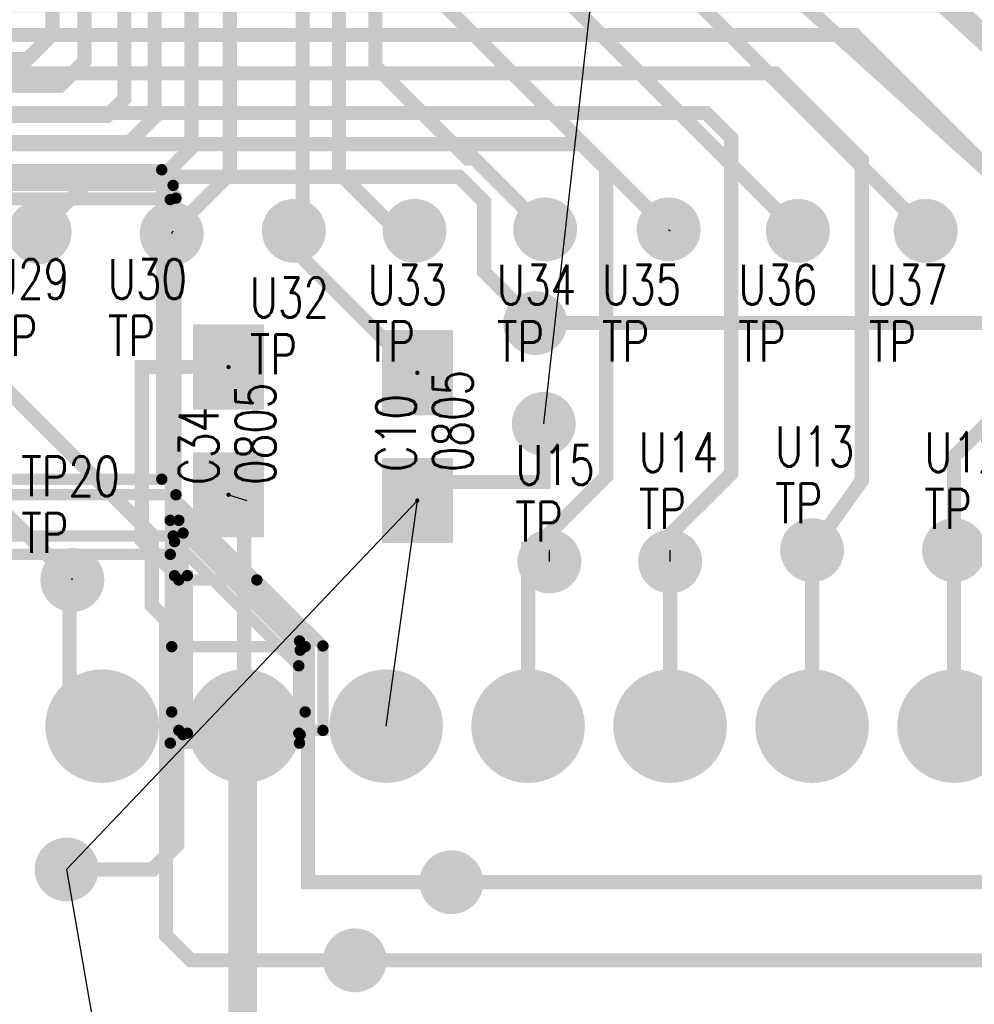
# Model space of a CAD drawing. Extents: x 22 to 3079, y -510 to 5425.
# Tile 5 of 15: x 1042 to 1714, y 1804 to 2498. Entities that reach past the tile are written whole.
import ezdxf

# ---------------------------------------------------------------- set-up
doc = ezdxf.new("R2010")
doc.units = 0
for name, pattern in [('P5', [2, 1, 1]), ('TRACK0', [2, 1, 1]), ('TRACK10', [2, 1, 1]), ('TRACK118', [2, 1, 1]), ('TRACK119', [2, 1, 1]), ('TRACK120', [2, 1, 1]), ('TRACK121', [2, 1, 1]), ('TRACK122', [2, 1, 1]), ('TRACK123', [2, 1, 1]), ('TRACK162', [2, 1, 1]), ('TRACK178', [2, 1, 1]), ('TRACK183', [2, 1, 1]), ('TRACK200', [2, 1, 1]), ('TRACK203', [2, 1, 1]), ('TRACK204', [2, 1, 1]), ('TRACK207', [2, 1, 1]), ('TRACK208', [2, 1, 1]), ('TRACK209', [2, 1, 1]), ('TRACK210', [2, 1, 1]), ('TRACK214', [2, 1, 1]), ('TRACK216', [2, 1, 1]), ('TRACK217', [2, 1, 1]), ('TRACK218', [2, 1, 1]), ('TRACK219', [2, 1, 1]), ('TRACK220', [2, 1, 1]), ('TRACK221', [2, 1, 1]), ('TRACK222', [2, 1, 1]), ('TRACK249', [2, 1, 1]), ('TRACK259', [2, 1, 1]), ('TRACK263', [2, 1, 1]), ('TRACK312', [2, 1, 1]), ('TRACK320', [2, 1, 1]), ('TRACK327', [2, 1, 1]), ('TRACK361', [2, 1, 1]), ('TRACK57', [2, 1, 1]), ('TRACK78', [2, 1, 1])]:
    doc.linetypes.add(name, pattern=pattern)
for name, color, linetype in [('CONNECTION', 202, 'CONTINUOUS'), ('COPPER_CUTOUT01', 168, 'CONTINUOUS'), ('DRIL_PLTE_THRU', 12, 'CONTINUOUS'), ('PADS_BOTTOM04', 152, 'CONTINUOUS'), ('PADS_INNER', 1, 'CONTINUOUS'), ('PADS_TOP01', 1, 'CONTINUOUS'), ('PADS_XR25', 168, 'CONTINUOUS'), ('PART_NAME_TOP', 52, 'CONTINUOUS'), ('PART_TOP', 132, 'CONTINUOUS'), ('REFDES', 132, 'CONTINUOUS'), ('TRACK01', 1, 'CONTINUOUS'), ('TRACK03', 5, 'CONTINUOUS'), ('VIA', 1, 'CONTINUOUS')]:
    doc.layers.add(name, color=color, linetype=linetype)
doc.styles.add('W5', font='simplex', dxfattribs={"width": 0.75})

# ---------------------------------------------------------------- blocks, each defined once
blk = doc.blocks.new('PADS_BLOCK_UNUSED2')
at = {"layer": 'DRIL_PLTE_THRU', "const_width": 1.5}
blk.add_lwpolyline([(0, -0.75, 1), (0, 0.75, 1)], format="xyb", close=True, dxfattribs=at)
at = {"layer": 'PADS_BOTTOM04'}
blk.add_lwpolyline([(0, 0, 1), (0, 0, 1)], format="xyb", close=True, dxfattribs=at)
at = {"layer": 'PADS_INNER'}
blk.add_lwpolyline([(0, 0, 1), (0, 0, 1)], format="xyb", close=True, dxfattribs=at)
at = {"layer": 'PADS_TOP01', "const_width": 50}
blk.add_lwpolyline([(-30, 0), (30, 0)], dxfattribs=at)
blk = doc.blocks.new('SYM_BLOCK_UNUSED1')
for p in [(-45, 0), (45, 0)]:
    blk.add_blockref('PADS_BLOCK_UNUSED2', p)
blk = doc.blocks.new('PART_TOP21')
blk.add_blockref('SYM_BLOCK_UNUSED1', (0, 0))
at = {"layer": 'PART_NAME_TOP', "style": 'W5', "width": 0.75}
blk.add_text('0805', height=28, dxfattribs=at).set_placement((-25, -39))
at = {"layer": 'REFDES', "style": 'W5', "width": 0.75}
blk.add_text('C10', height=28, dxfattribs=at).set_placement((-25, 1))
blk = doc.blocks.new('PART_TOP50')
blk.add_blockref('SYM_BLOCK_UNUSED1', (0, 0))
at = {"layer": 'PART_NAME_TOP', "style": 'W5', "width": 0.75}
blk.add_text('0805', height=28, dxfattribs=at).set_placement((-38, -33))
at = {"layer": 'REFDES', "style": 'W5', "width": 0.75}
blk.add_text('C34', height=28, dxfattribs=at).set_placement((-38, 7))
blk = doc.blocks.new('PADS_BLOCK_UNUSED19')
at = {"layer": 'DRIL_PLTE_THRU', "const_width": 15.5}
blk.add_lwpolyline([(0, -7.75, 1), (0, 7.75, 1)], format="xyb", close=True, dxfattribs=at)
at = {"layer": 'PADS_BOTTOM04', "const_width": 22.5}
blk.add_lwpolyline([(0, -11.25, 1), (0, 11.25, 1)], format="xyb", close=True, dxfattribs=at)
at = {"layer": 'PADS_INNER', "const_width": 22.5}
blk.add_lwpolyline([(0, -11.25, 1), (0, 11.25, 1)], format="xyb", close=True, dxfattribs=at)
at = {"layer": 'PADS_TOP01', "const_width": 22.5}
blk.add_lwpolyline([(0, -11.25, 1), (0, 11.25, 1)], format="xyb", close=True, dxfattribs=at)
at = {"layer": 'PADS_XR25', "const_width": 22.5}
blk.add_lwpolyline([(0, -11.25, 1), (0, 11.25, 1)], format="xyb", close=True, dxfattribs=at)
blk = doc.blocks.new('SYM_BLOCK_UNUSED6')
blk.add_blockref('PADS_BLOCK_UNUSED19', (0, -1))
blk = doc.blocks.new('PART_TOP75')
blk.add_blockref('SYM_BLOCK_UNUSED6', (0, 0))
at = {"layer": 'PART_NAME_TOP', "style": 'W5', "width": 0.75}
blk.add_text('TP', height=28, rotation=90, dxfattribs=at).set_placement((-19, -37))
at = {"layer": 'REFDES', "style": 'W5', "width": 0.75}
blk.add_text('TP20', height=28, rotation=90, dxfattribs=at).set_placement((-59, -37))
blk = doc.blocks.new('PADS_BLOCK_UNUSED3')
at = {"layer": 'DRIL_PLTE_THRU', "const_width": 19}
blk.add_lwpolyline([(0, -9.5, 1), (0, 9.5, 1)], format="xyb", close=True, dxfattribs=at)
at = {"layer": 'PADS_BOTTOM04', "const_width": 30}
blk.add_lwpolyline([(0, -15, 1), (0, 15, 1)], format="xyb", close=True, dxfattribs=at)
at = {"layer": 'PADS_INNER', "const_width": 30}
blk.add_lwpolyline([(0, -15, 1), (0, 15, 1)], format="xyb", close=True, dxfattribs=at)
at = {"layer": 'PADS_TOP01', "const_width": 30}
blk.add_lwpolyline([(0, -15, 1), (0, 15, 1)], format="xyb", close=True, dxfattribs=at)
at = {"layer": 'PADS_XR25', "const_width": 40}
blk.add_lwpolyline([(0, -20, 1), (0, 20, 1)], format="xyb", close=True, dxfattribs=at)
blk = doc.blocks.new('SYM_BLOCK_UNUSED12')
for p in [(700, 600), (800, 600), (900, 600), (1000, 600), (1100, 600), (1200, 600), (1300, 600)]:
    blk.add_blockref('PADS_BLOCK_UNUSED3', p)
blk = doc.blocks.new('PART_TOP85')
blk.add_blockref('SYM_BLOCK_UNUSED12', (0, 0))
blk = doc.blocks.new('PART_TOP90')
blk.add_blockref('SYM_BLOCK_UNUSED6', (0, 0))
at = {"layer": 'PART_NAME_TOP', "style": 'W5', "width": 0.75}
blk.add_text('TP', height=28, dxfattribs=at).set_placement((-21, 14))
at = {"layer": 'REFDES', "style": 'W5', "width": 0.75}
blk.add_text('U12', height=28, dxfattribs=at).set_placement((-21, 54))
blk = doc.blocks.new('PART_TOP91')
blk.add_blockref('SYM_BLOCK_UNUSED6', (0, 0))
at = {"layer": 'PART_NAME_TOP', "style": 'W5', "width": 0.75}
blk.add_text('TP', height=28, dxfattribs=at).set_placement((-26, 18))
at = {"layer": 'REFDES', "style": 'W5', "width": 0.75}
blk.add_text('U13', height=28, dxfattribs=at).set_placement((-26, 58))
blk = doc.blocks.new('PART_TOP92')
blk.add_blockref('SYM_BLOCK_UNUSED6', (0, 0))
at = {"layer": 'PART_NAME_TOP', "style": 'W5', "width": 0.75}
blk.add_text('TP', height=28, dxfattribs=at).set_placement((-22, 22))
at = {"layer": 'REFDES', "style": 'W5', "width": 0.75}
blk.add_text('U14', height=28, dxfattribs=at).set_placement((-22, 62))
blk = doc.blocks.new('PART_TOP93')
blk.add_blockref('SYM_BLOCK_UNUSED6', (0, 0))
at = {"layer": 'PART_NAME_TOP', "style": 'W5', "width": 0.75}
blk.add_text('TP', height=28, dxfattribs=at).set_placement((-24, 13))
at = {"layer": 'REFDES', "style": 'W5', "width": 0.75}
blk.add_text('U15', height=28, dxfattribs=at).set_placement((-24, 53))
blk = doc.blocks.new('PART_TOP114')
blk.add_blockref('SYM_BLOCK_UNUSED6', (0, 0))
at = {"layer": 'PART_NAME_TOP', "style": 'W5', "width": 0.75}
blk.add_text('TP', height=28, dxfattribs=at).set_placement((-35, -88))
at = {"layer": 'REFDES', "style": 'W5', "width": 0.75}
blk.add_text('U29', height=28, dxfattribs=at).set_placement((-35, -48))
blk = doc.blocks.new('PART_TOP115')
blk.add_blockref('SYM_BLOCK_UNUSED6', (0, 0))
at = {"layer": 'PART_NAME_TOP', "style": 'W5', "width": 0.75}
blk.add_text('TP', height=28, dxfattribs=at).set_placement((-45, -87))
at = {"layer": 'REFDES', "style": 'W5', "width": 0.75}
blk.add_text('U30', height=28, dxfattribs=at).set_placement((-45, -47))
blk = doc.blocks.new('PART_TOP116')
blk.add_blockref('SYM_BLOCK_UNUSED6', (0, 0))
at = {"layer": 'PART_NAME_TOP', "style": 'W5', "width": 0.75}
blk.add_text('TP', height=28, dxfattribs=at).set_placement((-31, -102))
at = {"layer": 'REFDES', "style": 'W5', "width": 0.75}
blk.add_text('U32', height=28, dxfattribs=at).set_placement((-31, -62))
blk = doc.blocks.new('PART_TOP117')
blk.add_blockref('SYM_BLOCK_UNUSED6', (0, 0))
at = {"layer": 'PART_NAME_TOP', "style": 'W5', "width": 0.75}
blk.add_text('TP', height=28, dxfattribs=at).set_placement((-33, -93))
at = {"layer": 'REFDES', "style": 'W5', "width": 0.75}
blk.add_text('U33', height=28, dxfattribs=at).set_placement((-33, -53))
blk = doc.blocks.new('PART_TOP118')
blk.add_blockref('SYM_BLOCK_UNUSED6', (0, 0))
at = {"layer": 'PART_NAME_TOP', "style": 'W5', "width": 0.75}
blk.add_text('TP', height=28, dxfattribs=at).set_placement((-34, -94))
at = {"layer": 'REFDES', "style": 'W5', "width": 0.75}
blk.add_text('U34', height=28, dxfattribs=at).set_placement((-34, -54))
blk = doc.blocks.new('PART_TOP119')
blk.add_blockref('SYM_BLOCK_UNUSED6', (0, 0))
at = {"layer": 'PART_NAME_TOP', "style": 'W5', "width": 0.75}
blk.add_text('TP', height=28, dxfattribs=at).set_placement((-47, -94))
at = {"layer": 'REFDES', "style": 'W5', "width": 0.75}
blk.add_text('U35', height=28, dxfattribs=at).set_placement((-47, -54))
blk = doc.blocks.new('PART_TOP120')
blk.add_blockref('SYM_BLOCK_UNUSED6', (0, 0))
at = {"layer": 'PART_NAME_TOP', "style": 'W5', "width": 0.75}
blk.add_text('TP', height=28, dxfattribs=at).set_placement((-42, -93))
at = {"layer": 'REFDES', "style": 'W5', "width": 0.75}
blk.add_text('U36', height=28, dxfattribs=at).set_placement((-42, -53))
blk = doc.blocks.new('PART_TOP121')
blk.add_blockref('SYM_BLOCK_UNUSED6', (0, 0))
at = {"layer": 'PART_NAME_TOP', "style": 'W5', "width": 0.75}
blk.add_text('TP', height=28, dxfattribs=at).set_placement((-40, -93))
at = {"layer": 'REFDES', "style": 'W5', "width": 0.75}
blk.add_text('U37', height=28, dxfattribs=at).set_placement((-40, -53))
blk = doc.blocks.new('CORNER_10')
at = {"const_width": 5}
blk.add_lwpolyline([(0, -2.5, 1), (0, 2.5, 1)], format="xyb", close=True, dxfattribs=at)
blk = doc.blocks.new('PADS_BLOCK_UNUSED20')
at = {"layer": 'DRIL_PLTE_THRU', "const_width": 15.5}
blk.add_lwpolyline([(0, -7.75, 1), (0, 7.75, 1)], format="xyb", close=True, dxfattribs=at)
at = {"layer": 'PADS_BOTTOM04', "const_width": 22.5}
blk.add_lwpolyline([(0, -11.25, 1), (0, 11.25, 1)], format="xyb", close=True, dxfattribs=at)
at = {"layer": 'PADS_INNER', "const_width": 22.5}
blk.add_lwpolyline([(0, -11.25, 1), (0, 11.25, 1)], format="xyb", close=True, dxfattribs=at)
at = {"layer": 'PADS_TOP01', "const_width": 22.5}
blk.add_lwpolyline([(0, -11.25, 1), (0, 11.25, 1)], format="xyb", close=True, dxfattribs=at)
blk = doc.blocks.new('VIA0')
blk.add_blockref('PADS_BLOCK_UNUSED20', (0, 0))
blk = doc.blocks.new('CORNER_20')
at = {"const_width": 10}
blk.add_lwpolyline([(0, -5, 1), (0, 5, 1)], format="xyb", close=True, dxfattribs=at)
blk = doc.blocks.new('CORNER_8')
at = {"const_width": 4}
blk.add_lwpolyline([(0, -2, 1), (0, 2, 1)], format="xyb", close=True, dxfattribs=at)
blk = doc.blocks.new('COPPER_CUTOUT31')
at = {"layer": 'COPPER_CUTOUT01', "linetype": 'P5', "const_width": 8}
blk.add_lwpolyline([(0, 0), (205, 0), (205, 125), (366, 125), (366, -93), (190, -93), (190, -139), (0, -139)], close=True, dxfattribs=at)
at = {"layer": 'COPPER_CUTOUT01'}
for p in [(205, 125), (366, 125), (0, 0), (205, 0), (190, -93), (366, -93), (0, -139), (190, -139)]:
    blk.add_blockref('CORNER_8', p, dxfattribs=at)
blk = doc.blocks.new('COPPER_CUTOUT33')
at = {"layer": 'COPPER_CUTOUT01', "linetype": 'P5', "const_width": 8}
blk.add_lwpolyline([(0, -70), (0, -116), (94, -116), (94, -70)], close=True, dxfattribs=at)
at = {"layer": 'COPPER_CUTOUT01'}
for p in [(0, -70), (94, -70), (0, -116), (94, -116)]:
    blk.add_blockref('CORNER_8', p, dxfattribs=at)
blk = doc.blocks.new('COPPER_CUTOUT34')
at = {"layer": 'COPPER_CUTOUT01', "linetype": 'P5', "const_width": 8}
blk.add_lwpolyline([(0, 0), (87.5, -87.5), (87.5, -135), (9, -135), (9, -24), (0, -24)], close=True, dxfattribs=at)
at = {"layer": 'COPPER_CUTOUT01'}
for p in [(0, 0), (0, -24), (9, -24), (87.5, -87.5), (9, -135), (87.5, -135)]:
    blk.add_blockref('CORNER_8', p, dxfattribs=at)
blk = doc.blocks.new('COPPER_CUTOUT36')
at = {"layer": 'COPPER_CUTOUT01', "linetype": 'P5', "const_width": 8}
blk.add_lwpolyline([(-216, 0), (161, 0), (161, -250), (-90, -250), (-216, -124)], close=True, dxfattribs=at)
at = {"layer": 'COPPER_CUTOUT01'}
for p in [(-216, 0), (161, 0), (-216, -124), (-90, -250), (161, -250)]:
    blk.add_blockref('CORNER_8', p, dxfattribs=at)
blk = doc.blocks.new('COPPER_CUTOUT37')
at = {"layer": 'COPPER_CUTOUT01', "linetype": 'P5', "const_width": 8}
blk.add_lwpolyline([(0, 0), (82.5, -82.5), (82.5, -142), (0, -142)], close=True, dxfattribs=at)
at = {"layer": 'COPPER_CUTOUT01'}
for p in [(0, 0), (82.5, -82.5), (0, -142), (82.5, -142)]:
    blk.add_blockref('CORNER_8', p, dxfattribs=at)
blk = doc.blocks.new('COPPER_CUTOUT38')
at = {"layer": 'COPPER_CUTOUT01', "linetype": 'P5', "const_width": 8}
blk.add_lwpolyline([(0, 0), (85, -85), (85, -157), (-6, -157), (-6, 0)], close=True, dxfattribs=at)
at = {"layer": 'COPPER_CUTOUT01'}
for p in [(-6, 0), (0, 0), (85, -85), (-6, -157), (85, -157)]:
    blk.add_blockref('CORNER_8', p, dxfattribs=at)
blk = doc.blocks.new('COPPER_CUTOUT40')
at = {"layer": 'COPPER_CUTOUT01', "linetype": 'P5', "const_width": 8}
blk.add_lwpolyline([(0, -8), (0, 98), (55, 98), (101.5, 51.5), (101.5, -8)], close=True, dxfattribs=at)
at = {"layer": 'COPPER_CUTOUT01'}
for p in [(0, 98), (55, 98), (101.5, 51.5), (0, -8), (101.5, -8)]:
    blk.add_blockref('CORNER_8', p, dxfattribs=at)
blk = doc.blocks.new('COPPER_CUTOUT44')
at = {"layer": 'COPPER_CUTOUT01', "linetype": 'P5', "const_width": 8}
blk.add_lwpolyline([(0, 0), (379, 0), (379, -247), (126, -247), (12.5, -133.5), (0, -133.5)], close=True, dxfattribs=at)
at = {"layer": 'COPPER_CUTOUT01'}
for p in [(0, 0), (379, 0), (0, -133.5), (12.5, -133.5), (126, -247), (379, -247)]:
    blk.add_blockref('CORNER_8', p, dxfattribs=at)
blk = doc.blocks.new('COPPER_CUTOUT45')
at = {"layer": 'COPPER_CUTOUT01', "linetype": 'P5', "const_width": 8}
blk.add_lwpolyline([(0, 0), (305, 0), (305, -209), (87, -209), (-5.5, -116.5), (0, -116.5)], close=True, dxfattribs=at)
at = {"layer": 'COPPER_CUTOUT01'}
for p in [(0, 0), (305, 0), (-5.5, -116.5), (0, -116.5), (87, -209), (305, -209)]:
    blk.add_blockref('CORNER_8', p, dxfattribs=at)

msp = doc.modelspace()

# ---------------------------------------------------------------- linework, layer by layer
at = {"layer": 'CONNECTION', "linetype": 'TRACK162'}
msp.add_line((1411, 2213), (1471.6, 2752.5), dxfattribs=at)
at = {"layer": 'CONNECTION', "linetype": 'TRACK57'}
msp.add_line((1149, 2347), (1150, 2349), dxfattribs=at)
at = {"layer": 'CONNECTION', "linetype": 'TRACK218'}
msp.add_line((1499, 2350), (1500, 2349), dxfattribs=at)
at = {"layer": 'CONNECTION', "linetype": 'TRACK183'}
msp.add_line((1322, 2159), (1075, 1899), dxfattribs=at)
at = {"layer": 'CONNECTION', "linetype": 'TRACK78'}
msp.add_line((1189, 2163), (1202, 2159), dxfattribs=at)
at = {"layer": 'CONNECTION', "linetype": 'TRACK178'}
msp.add_line((1300, 2000), (1322, 2159), dxfattribs=at)
at = {"layer": 'CONNECTION', "linetype": 'TRACK259'}
msp.add_line((1415, 2116), (1415, 2124), dxfattribs=at)
at = {"layer": 'CONNECTION', "linetype": 'TRACK122'}
msp.add_line((1500, 2116), (1500, 2124), dxfattribs=at)
at = {"layer": 'CONNECTION', "linetype": 'TRACK312'}
msp.add_line((1079, 2103), (1079, 2104), dxfattribs=at)
at = {"layer": 'CONNECTION', "linetype": 'TRACK361'}
msp.add_line((1075, 1899), (1255, 863), dxfattribs=at)
at = {"layer": 'TRACK01', "linetype": 'TRACK203', "const_width": 10}
msp.add_lwpolyline([(1278, 1835), (2627.5, 1835), (2645, 1852.5), (2645, 2205), (2645, 2964), (2644, 2965), (2814, 3135), (2814, 3320)], dxfattribs=at)
at = {"layer": 'TRACK01', "linetype": 'TRACK57', "const_width": 10}
msp.add_lwpolyline([(1346, 1890), (2577.5, 1890), (2595, 1907.5), (2595, 2996), (2764, 3165), (2764, 3320)], dxfattribs=at)
at = {"layer": 'TRACK01', "linetype": 'TRACK320', "const_width": 10}
msp.add_lwpolyline([(1405, 2284), (2143, 2284), (2454, 2595), (2454, 2729), (2562, 2837), (2562, 3059), (2714, 3211), (2714, 3320)], dxfattribs=at)
at = {"layer": 'TRACK01', "linetype": 'TRACK204', "const_width": 10}
msp.add_lwpolyline([(1062, 2752.5), (1065, 2749.5), (1065, 2487.5), (1047.5, 2470), (860, 2470), (804, 2414), (760, 2414), (695, 2349)], dxfattribs=at)
at = {"layer": 'TRACK01', "linetype": 'TRACK207', "const_width": 10}
msp.add_lwpolyline([(785, 2349), (887, 2451), (1070.1, 2451), (1087.6, 2468.5), (1087.6, 2752.5)], dxfattribs=at)
at = {"layer": 'TRACK01', "linetype": 'TRACK208', "const_width": 10}
msp.add_lwpolyline([(875, 2349), (875, 2349.39), (875.61, 2350), (885, 2350), (965, 2430), (1103.61, 2430), (1115.61, 2442), (1115.61, 2750.09), (1113.2, 2752.5)], dxfattribs=at)
at = {"layer": 'TRACK01', "linetype": 'TRACK209', "const_width": 10}
msp.add_lwpolyline([(965, 2349), (965, 2349.57), (1027, 2411.57), (1119.5, 2411.57), (1137, 2429.07), (1137, 2750.7), (1138.8, 2752.5), (1140, 2751.3)], dxfattribs=at)
at = {"layer": 'TRACK01', "linetype": 'TRACK210', "const_width": 10}
msp.add_lwpolyline([(1165, 2751.9), (1164.4, 2752.5), (1163, 2751.1), (1163, 2407.5), (1145.5, 2390), (1096, 2390), (1056, 2350), (1056, 2348)], dxfattribs=at)
at = {"layer": 'TRACK01', "linetype": 'TRACK214', "const_width": 10}
msp.add_lwpolyline([(1190, 2752.5), (1190, 2389), (1149, 2348), (1149, 2347)], dxfattribs=at)
at = {"layer": 'TRACK01', "linetype": 'TRACK10', "const_width": 10}
msp.add_lwpolyline([(1235, 2349), (1236, 2350), (1241.2, 2350), (1241.2, 2753.5)], dxfattribs=at)
at = {"layer": 'TRACK01', "linetype": 'TRACK216', "const_width": 10}
msp.add_lwpolyline([(1266.8, 2752.5), (1266.8, 2390), (1306.8, 2350), (1319, 2350), (1320, 2349)], dxfattribs=at)
at = {"layer": 'TRACK01', "linetype": 'TRACK217', "const_width": 10}
msp.add_lwpolyline([(1292.4, 2752.5), (1292.4, 2465), (1357.4, 2400), (1362, 2400), (1412, 2350)], dxfattribs=at)
at = {"layer": 'TRACK01', "linetype": 'TRACK218', "const_width": 10}
msp.add_lwpolyline([(1318, 2752.5), (1318, 2530), (1319, 2530), (1500, 2349)], dxfattribs=at)
at = {"layer": 'TRACK01', "linetype": 'TRACK219', "const_width": 10}
msp.add_lwpolyline([(1343.6, 2752.5), (1343.6, 2595), (1589.6, 2349), (1590, 2349)], dxfattribs=at)
at = {"layer": 'TRACK01', "linetype": 'TRACK220', "const_width": 10}
msp.add_lwpolyline([(1680, 2349), (1680, 2349.2), (1369.2, 2660), (1369.2, 2752.5)], dxfattribs=at)
at = {"layer": 'TRACK01', "linetype": 'TRACK221', "const_width": 10}
msp.add_lwpolyline([(1770, 2349), (1559, 2540), (1525, 2540), (1395.2, 2669.8), (1395.2, 2752.1), (1394.8, 2752.5)], dxfattribs=at)
at = {"layer": 'TRACK01', "linetype": 'TRACK222', "const_width": 10}
msp.add_lwpolyline([(1420.4, 2752.5), (1420.4, 2685), (1540.4, 2565), (1645, 2565), (1860, 2350), (1860, 2349)], dxfattribs=at)
at = {"layer": 'TRACK01', "linetype": 'TRACK0', "const_width": 10}
msp.add_lwpolyline([(1322, 2249), (1236, 2335), (1236, 2348), (1235, 2349)], dxfattribs=at)
at = {"layer": 'TRACK01', "linetype": 'TRACK183', "const_width": 10}
msp.add_lwpolyline([(1075, 1899), (1135.5, 1899), (1153, 1916.5), (1153, 2106), (1128, 2131), (1128, 2253), (1189, 2253)], dxfattribs=at)
at = {"layer": 'TRACK01', "linetype": 'TRACK361', "const_width": 10}
msp.add_lwpolyline([(1075, 1899), (1135.5, 1899), (1153, 1916.5), (1153, 2106), (1128, 2131), (1128, 2253), (1189, 2253)], dxfattribs=at)
at = {"layer": 'TRACK01', "linetype": 'TRACK162', "const_width": 10}
msp.add_lwpolyline([(1322, 2159), (1335, 2172), (1411, 2172), (1411, 2213)], dxfattribs=at)
at = {"layer": 'TRACK01', "linetype": 'TRACK78', "const_width": 10}
msp.add_lwpolyline([(1202, 2159), (1200, 2157), (1200, 2000)], dxfattribs=at)
at = {"layer": 'TRACK01', "linetype": 'TRACK259', "const_width": 10}
msp.add_lwpolyline([(1415, 2124), (1414, 2125), (1400, 2125), (1400, 2116), (1400, 2000)], dxfattribs=at)
at = {"layer": 'TRACK01', "linetype": 'TRACK122', "const_width": 10}
for points in [[(1500, 2124), (1500, 2116)], [(1500, 2000), (1500, 2116)]]:
    msp.add_lwpolyline(points, dxfattribs=at)
at = {"layer": 'TRACK01', "linetype": 'TRACK120', "const_width": 10}
msp.add_lwpolyline([(1600, 2000), (1600, 2124)], dxfattribs=at)
at = {"layer": 'TRACK01', "linetype": 'TRACK119', "const_width": 10}
msp.add_lwpolyline([(1700, 2000), (1700, 2124)], dxfattribs=at)
at = {"layer": 'TRACK01', "linetype": 'TRACK312', "const_width": 10}
msp.add_lwpolyline([(1079, 2104), (1078, 2103), (1077, 2102), (1077, 2019.5), (1096.5, 2000), (1100, 2000)], dxfattribs=at)
at = {"layer": 'TRACK01', "linetype": 'TRACK327', "const_width": 20}
msp.add_lwpolyline([(125, 1655), (1305, 1655), (1199, 1761), (1199, 1999), (1200, 2000)], dxfattribs=at)
at = {"layer": 'TRACK03', "linetype": 'TRACK249', "const_width": 10}
msp.add_lwpolyline([(961, 3902), (927, 3902), (877, 3952), (593.5, 3952), (576, 3934.5), (576, 3794), (652, 3718), (652, 3622), (720, 3554), (720, 2525.5), (737.5, 2508), (1691, 2508), (1814, 2395), (1814, 2140), (1799, 2125)], dxfattribs=at)
at = {"layer": 'TRACK03', "linetype": 'TRACK200', "const_width": 10}
msp.add_lwpolyline([(1600, 2124), (1635, 2173), (1635, 2399), (1574, 2460), (665, 2460), (665, 3492), (582, 3575), (582, 3697), (430, 3849)], dxfattribs=at)
at = {"layer": 'TRACK03', "linetype": 'TRACK118', "const_width": 10}
msp.add_lwpolyline([(1700, 2124), (1700, 2190), (1728, 2218), (1728, 2389), (1630, 2487), (713.5, 2487), (696, 2504.5), (696, 3519), (625, 3590), (625, 3701), (520, 3806), (520, 3849)], dxfattribs=at)
at = {"layer": 'TRACK03', "linetype": 'TRACK121', "const_width": 10}
msp.add_lwpolyline([(1500, 2116), (1501, 2117), (1501, 2136), (1543, 2178), (1543, 2414.5), (1525.5, 2432), (655.5, 2432), (638, 2449.5), (638, 3471), (539, 3570), (539, 3665), (430, 3774)], dxfattribs=at)
at = {"layer": 'TRACK03', "linetype": 'TRACK123', "const_width": 10}
msp.add_lwpolyline([(430, 3699), (485, 3644), (485, 3572), (612, 3445), (612, 2427.5), (629.5, 2410), (1437.5, 2410), (1455, 2392.5), (1455, 2176), (1415, 2136), (1415, 2116)], dxfattribs=at)
at = {"layer": 'TRACK03', "linetype": 'TRACK263', "const_width": 10}
msp.add_lwpolyline([(465, 3469), (483, 3469), (487, 3465), (492, 3435), (492, 3395), (582, 3305), (582, 2850.5), (564.5, 2833), (401.5, 2833), (384, 2815.5), (384, 2298.5), (401.5, 2281), (901, 2281), (1079, 2103)], dxfattribs=at)
at = {"layer": 'TRACK03', "linetype": 'TRACK320', "const_width": 10}
msp.add_lwpolyline([(425, 2424), (454, 2424), (491, 2387), (1351.5, 2387), (1369, 2369.5), (1369, 2320), (1405, 2284)], dxfattribs=at)
at = {"layer": 'TRACK03', "linetype": 'TRACK203', "const_width": 10}
msp.add_lwpolyline([(605, 2349), (605, 2317.5), (622.5, 2300), (970, 2300), (1135, 2135), (1135, 2085), (1145, 2075), (1145, 1852.5), (1162.5, 1835), (1278, 1835)], dxfattribs=at)
at = {"layer": 'TRACK03', "linetype": 'TRACK57', "const_width": 10}
msp.add_lwpolyline([(1150, 2349), (1150, 2160), (1245, 2065), (1245, 1890), (1346, 1890)], dxfattribs=at)

# ---------------------------------------------------------------- block references
for name, p in [('COPPER_CUTOUT31', (776, 2267)), ('COPPER_CUTOUT44', (771, 2381)), ('COPPER_CUTOUT36', (987, 2371)), ('COPPER_CUTOUT45', (847, 2372)), ('COPPER_CUTOUT38', (1154, 2145)), ('COPPER_CUTOUT37', (1157, 2136)), ('COPPER_CUTOUT34', (1151, 2130)), ('COPPER_CUTOUT40', (1154, 2005)), ('COPPER_CUTOUT33', (1149, 2126))]:
    msp.add_blockref(name, p)
at = {"layer": 'PART_TOP'}
for name, p in [('PART_TOP114', (1056, 2349)), ('PART_TOP115', (1149, 2348)), ('PART_TOP116', (1235, 2350)), ('PART_TOP117', (1320, 2350)), ('PART_TOP118', (1412, 2351)), ('PART_TOP119', (1499, 2351)), ('PART_TOP120', (1590, 2350)), ('PART_TOP121', (1680, 2350)), ('PART_TOP92', (1500, 2117)), ('PART_TOP91', (1600, 2125)), ('PART_TOP90', (1700, 2125)), ('PART_TOP93', (1415, 2117)), ('PART_TOP85', (400, 1400))]:
    msp.add_blockref(name, p, dxfattribs=at)
for name, p, rotation in [('PART_TOP50', (1189, 2208), 90), ('PART_TOP21', (1322, 2204), 90), ('PART_TOP75', (1080, 2103), 270)]:
    msp.add_blockref(name, p, dxfattribs=dict(at, rotation=rotation))
at = {"layer": 'TRACK01'}
for name, p in [('CORNER_10', (1065, 2487.5)), ('CORNER_10', (1047.5, 2470)), ('CORNER_10', (1087.6, 2468.5)), ('CORNER_10', (1292.4, 2465)), ('CORNER_10', (1070.1, 2451)), ('CORNER_10', (1115.61, 2442)), ('CORNER_10', (1103.61, 2430)), ('CORNER_10', (1137, 2429.07)), ('CORNER_10', (1119.5, 2411.57)), ('CORNER_10', (1163, 2407.5)), ('CORNER_10', (1357.4, 2400)), ('CORNER_10', (1362, 2400)), ('CORNER_10', (1096, 2390)), ('CORNER_10', (1145.5, 2390)), ('CORNER_10', (1190, 2389)), ('CORNER_10', (1266.8, 2390)), ('CORNER_10', (1056, 2350)), ('CORNER_10', (1056, 2348)), ('CORNER_10', (1149, 2348)), ('CORNER_10', (1149, 2347)), ('CORNER_10', (1235, 2349)), ('CORNER_10', (1235, 2349)), ('CORNER_10', (1236, 2350)), ('CORNER_10', (1236, 2348)), ('CORNER_10', (1241.2, 2350)), ('CORNER_10', (1306.8, 2350)), ('CORNER_10', (1319, 2350)), ('CORNER_10', (1320, 2349)), ('CORNER_10', (1412, 2350)), ('CORNER_10', (1500, 2349)), ('CORNER_10', (1589.6, 2349)), ('CORNER_10', (1590, 2349)), ('CORNER_10', (1680, 2349.2)), ('CORNER_10', (1680, 2349)), ('CORNER_10', (1236, 2335)), ('CORNER_10', (1405, 2284)), ('CORNER_10', (1128, 2253)), ('CORNER_10', (1128, 2253)), ('CORNER_10', (1189, 2253)), ('CORNER_10', (1189, 2253)), ('CORNER_10', (1322, 2249)), ('CORNER_10', (1411, 2213)), ('CORNER_10', (1335, 2172)), ('CORNER_10', (1411, 2172)), ('CORNER_10', (1200, 2157)), ('CORNER_10', (1202, 2159)), ('CORNER_10', (1322, 2159)), ('CORNER_10', (1128, 2131)), ('CORNER_10', (1128, 2131)), ('CORNER_10', (1400, 2125)), ('CORNER_10', (1414, 2125)), ('CORNER_10', (1415, 2124)), ('CORNER_10', (1500, 2124)), ('CORNER_10', (1600, 2124)), ('CORNER_10', (1700, 2124)), ('CORNER_10', (1400, 2116)), ('CORNER_10', (1500, 2116)), ('CORNER_10', (1500, 2116)), ('CORNER_10', (1079, 2104)), ('CORNER_10', (1153, 2106)), ('CORNER_10', (1153, 2106)), ('CORNER_10', (1077, 2102)), ('CORNER_10', (1077, 2019.5)), ('CORNER_10', (1096.5, 2000)), ('CORNER_10', (1100, 2000)), ('CORNER_20', (1199, 1999)), ('CORNER_20', (1200, 2000)), ('CORNER_10', (1200, 2000)), ('CORNER_10', (1500, 2000)), ('CORNER_10', (1600, 2000)), ('CORNER_10', (1700, 2000)), ('CORNER_10', (1153, 1916.5)), ('CORNER_10', (1153, 1916.5)), ('CORNER_10', (1075, 1899)), ('CORNER_10', (1075, 1899)), ('CORNER_10', (1135.5, 1899)), ('CORNER_10', (1135.5, 1899)), ('CORNER_10', (1346, 1890)), ('CORNER_10', (1278, 1835))]:
    msp.add_blockref(name, p, dxfattribs=at)
at = {"layer": 'TRACK03'}
for p in [(1630, 2487), (1574, 2460), (1525.5, 2432), (1437.5, 2410), (1543, 2414.5), (1635, 2399), (1455, 2392.5), (1351.5, 2387), (1369, 2369.5), (1150, 2349), (1369, 2320), (1405, 2284), (1700, 2190), (1455, 2176), (1543, 2178), (1635, 2173), (1150, 2160), (1135, 2135), (1415, 2136), (1501, 2136), (1600, 2124), (1700, 2124), (1415, 2116), (1500, 2116), (1501, 2117), (1079, 2103), (1135, 2085), (1145, 2075), (1245, 2065), (1245, 1890), (1346, 1890), (1145, 1852.5), (1162.5, 1835), (1278, 1835)]:
    msp.add_blockref('CORNER_10', p, dxfattribs=at)
at = {"layer": 'VIA', "linetype": 'TRACK320'}
msp.add_blockref('VIA0', (1405, 2284), dxfattribs=at)
at = {"layer": 'VIA', "linetype": 'TRACK162'}
msp.add_blockref('VIA0', (1411, 2213), dxfattribs=at)
at = {"layer": 'VIA', "linetype": 'TRACK183'}
msp.add_blockref('VIA0', (1075, 1899), dxfattribs=at)
at = {"layer": 'VIA', "linetype": 'TRACK361'}
msp.add_blockref('VIA0', (1075, 1899), dxfattribs=at)
at = {"layer": 'VIA', "linetype": 'TRACK57'}
msp.add_blockref('VIA0', (1346, 1890), dxfattribs=at)
at = {"layer": 'VIA', "linetype": 'TRACK203'}
msp.add_blockref('VIA0', (1278, 1835), dxfattribs=at)

doc.saveas('drawing.dxf')
